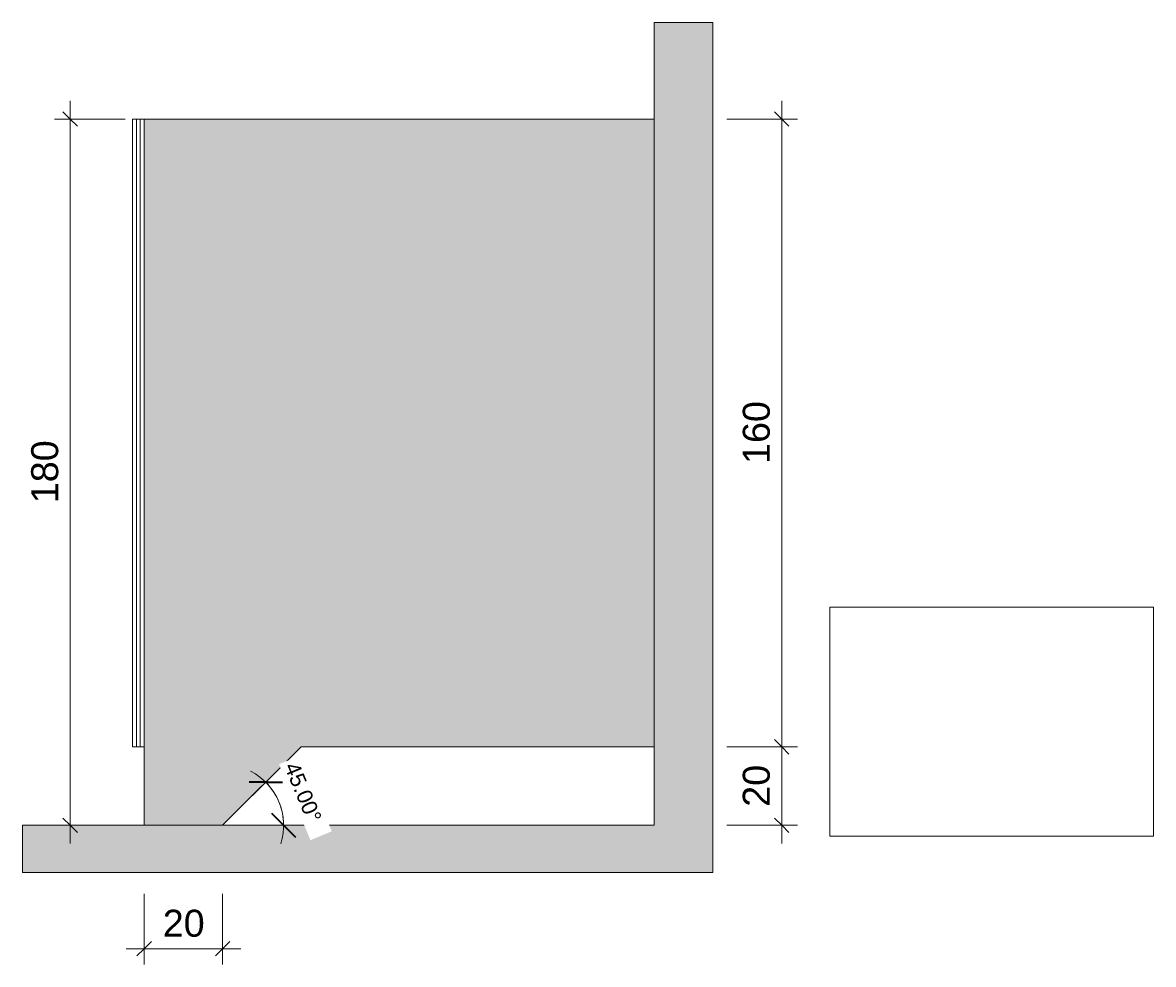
# Model space of a CAD drawing. Header units: metres. Extents: x -7.1 to 31.6, y -21.1 to 8.5.
# Tile 43 of 44: x 24.9 to 27.7, y 1.6 to 4. Entities that reach past the tile are written whole.
import ezdxf

# ---------------------------------------------------------------- set-up
doc = ezdxf.new("R2010")
doc.units = ezdxf.units.M
doc.linetypes.add('Tracejada', pattern=[0.00635, 0.003175, -0.003175])
for name, color, linetype, lineweight in [('A-ANNO-DIMS', 211, 'Continuous', 9), ('A-ANNO-DIMS-20', 211, 'Continuous', 9), ('A-DETL', 90, 'Continuous', 18), ('A-DETL-GENF', 92, 'Continuous', 18), ('A-DETL-THIN', 151, 'Continuous', 18), ('G-ANNO-REFR', 1, 'Tracejada', 18)]:
    doc.layers.add(name, color=color, linetype=linetype, lineweight=lineweight)
doc.styles.add('Arial_3', font='arial.ttf', dxfattribs={"height": 0.068847})
doc.styles.add('Arial_4', font='arial.ttf', dxfattribs={"height": 0.039341})
doc.dimstyles.new('COTA_BANHOS_1__20', dxfattribs={"dimscale": 0.3048, "dimtxt": 0.07, "dimasz": 0.121391, "dimexe": 0.131234, "dimexo": 0.0625, "dimgap": 0.032808, "dimtad": 1, "dimdec": 0, "dimlfac": 100, "dimzin": 0, "dimdsep": 46, "dimtxsty": 'Arial_3', "dimblk1": 'OBLIQUE', "dimblk2": 'OBLIQUE', "dimsah": 1, "dimcen": 0.09, "dimdle": 0.150919, "dimazin": 0, "dimtfac": 1, "dimtdec": 4, "dimtix": 1, "dimtmove": 0, "dimatfit": 3, "dimfxl": 0.459318, "dimfxlon": 1, "dimtvp": 1, "dimtfill": 1, "dimtolj": 1, "dimtzin": 0, "dimarcsym": 2})
doc.dimstyles.new('Diagonal_-_2_mm_Arial_2', dxfattribs={"dimscale": 0.3048, "dimtxt": 0.04, "dimasz": 0.19685, "dimexe": 0.15748, "dimexo": 0.098425, "dimgap": 0.114829, "dimtad": 1, "dimrnd": 0.01, "dimzin": 0, "dimdsep": 46, "dimtxsty": 'Arial_4', "dimblk1": 'OBLIQUE', "dimblk2": 'OBLIQUE', "dimsah": 1, "dimcen": 0.09, "dimdle": 0.15748, "dimazin": 0, "dimtfac": 1, "dimtdec": 4, "dimtix": 1, "dimtmove": 0, "dimatfit": 3, "dimfxl": 1, "dimtvp": 1, "dimtfill": 1, "dimtolj": 1, "dimtzin": 0, "dimarcsym": 2})
picture_1 = doc.add_image_def('image1.png', size_in_pixel=(2339, 1654))

# ---------------------------------------------------------------- blocks, each defined once
blk = doc.blocks.new('DIMBLOCK58-Detalhe divisória Box')
at = {"layer": 'A-ANNO-DIMS-20'}
for p, q in [((26.799, 3.8148), (26.799, 2.1688)), ((26.659, 3.7688), (26.839, 3.7688)), ((26.799, 3.7688), (26.659, 3.7688)), ((26.659, 2.1688), (26.839, 2.1688)), ((26.799, 2.1688), (26.659, 2.1688))]:
    blk.add_line(p, q, dxfattribs=at)
at = {"layer": 'A-ANNO-DIMS-20', "lineweight": 25}
for p, q in [((26.799, 3.7688), (26.7805, 3.7873)), ((26.799, 3.7688), (26.8175, 3.7503)), ((26.799, 2.1688), (26.7805, 2.1873)), ((26.799, 2.1688), (26.8175, 2.1503))]:
    blk.add_line(p, q, dxfattribs=at)
at = {"layer": 'A-ANNO-DIMS-20', "color": 0, "insert": (26.6997, 2.8896), "char_height": 0.06885, "width": 0.189969, "attachment_point": 1, "rotation": 90, "line_spacing_factor": 0.938532, "style": 'Arial_3', "bg_fill": 3, "box_fill_scale": 1.25, "bg_fill_color": 0, "bg_fill_transparency": 0}
blk.add_mtext('160', dxfattribs=at)
blk = doc.blocks.new('_Oblique')
at = {"color": 0, "linetype": 'ByBlock', "lineweight": -2}
blk.add_line((-0.5, -0.5), (0.5, 0.5), dxfattribs=at)
blk = doc.blocks.new('DIMBLOCK59-Detalhe divisória Box')
at = {"layer": 'A-ANNO-DIMS-20'}
for p, q in [((26.659, 2.1688), (26.839, 2.1688)), ((26.799, 2.1688), (26.659, 2.1688)), ((26.799, 2.1688), (26.799, 1.9228)), ((26.659, 1.9688), (26.839, 1.9688)), ((26.799, 1.9688), (26.659, 1.9688))]:
    blk.add_line(p, q, dxfattribs=at)
at = {"layer": 'A-ANNO-DIMS-20', "lineweight": 25}
for p, q in [((26.799, 2.1688), (26.7805, 2.1873)), ((26.799, 2.1688), (26.8175, 2.1503)), ((26.799, 1.9688), (26.7805, 1.9873)), ((26.799, 1.9688), (26.8175, 1.9503))]:
    blk.add_line(p, q, dxfattribs=at)
at = {"layer": 'A-ANNO-DIMS-20', "color": 0, "insert": (26.6997, 2.016), "char_height": 0.06885, "width": 0.126646, "attachment_point": 1, "rotation": 90, "line_spacing_factor": 0.938532, "style": 'Arial_3', "bg_fill": 3, "box_fill_scale": 1.25, "bg_fill_color": 0, "bg_fill_transparency": 0}
blk.add_mtext('20', dxfattribs=at)
blk = doc.blocks.new('DIMBLOCK60-Detalhe divisória Box')
at = {"layer": 'A-ANNO-DIMS-20'}
for p, q in [((24.9847, 3.8148), (24.9847, 1.9228)), ((25.1247, 3.7688), (24.9447, 3.7688)), ((24.9847, 3.7688), (25.1247, 3.7688)), ((25.1247, 1.9688), (24.9447, 1.9688)), ((24.9847, 1.9688), (25.1247, 1.9688))]:
    blk.add_line(p, q, dxfattribs=at)
at = {"layer": 'A-ANNO-DIMS-20', "lineweight": 25}
for p, q in [((24.9847, 3.7688), (24.9662, 3.7873)), ((24.9847, 3.7688), (25.0032, 3.7503)), ((24.9847, 1.9688), (24.9662, 1.9873)), ((24.9847, 1.9688), (25.0032, 1.9503))]:
    blk.add_line(p, q, dxfattribs=at)
at = {"layer": 'A-ANNO-DIMS-20', "color": 0, "insert": (24.8854, 2.7896), "char_height": 0.06885, "width": 0.189969, "attachment_point": 1, "rotation": 90, "line_spacing_factor": 0.938532, "style": 'Arial_3', "bg_fill": 3, "box_fill_scale": 1.25, "bg_fill_color": 0, "bg_fill_transparency": 0}
blk.add_mtext('180', dxfattribs=at)
blk = doc.blocks.new('DIMBLOCK61-Detalhe divisória Box')
at = {"layer": 'A-ANNO-DIMS-20'}
for p, q in [((25.1736, 1.7944), (25.1736, 1.6144)), ((25.1736, 1.6544), (25.1736, 1.7944)), ((25.3736, 1.7944), (25.3736, 1.6144)), ((25.3736, 1.6544), (25.3736, 1.7944)), ((25.1276, 1.6544), (25.4196, 1.6544))]:
    blk.add_line(p, q, dxfattribs=at)
at = {"layer": 'A-ANNO-DIMS-20', "lineweight": 25}
for p, q in [((25.1736, 1.6544), (25.1921, 1.6729)), ((25.3736, 1.6544), (25.3921, 1.6729)), ((25.1736, 1.6544), (25.1551, 1.6359)), ((25.3736, 1.6544), (25.3551, 1.6359))]:
    blk.add_line(p, q, dxfattribs=at)
at = {"layer": 'A-ANNO-DIMS-20', "color": 0, "insert": (25.2208, 1.7537), "char_height": 0.06885, "width": 0.126646, "attachment_point": 1, "line_spacing_factor": 0.938532, "style": 'Arial_3', "bg_fill": 3, "box_fill_scale": 1.25, "bg_fill_color": 0, "bg_fill_transparency": 0}
blk.add_mtext('20', dxfattribs=at)
blk = doc.blocks.new('DIMBLOCK62-Detalhe divisória Box')
at = {"layer": 'A-ANNO-DIMS-20'}
for p, q in [((25.4835, 2.0786), (25.5301, 2.1253)), ((25.4835, 2.0786), (25.4495, 2.0447)), ((25.529, 1.9688), (25.481, 1.9688)), ((25.529, 1.9688), (25.529, 1.9688)), ((25.529, 1.9688), (25.595, 1.9688))]:
    blk.add_line(p, q, dxfattribs=at)
at = {"layer": 'A-ANNO-DIMS-20', "lineweight": 35}
for p, q in [((25.4835, 2.0786), (25.441, 2.0786)), ((25.4835, 2.0786), (25.5259, 2.0786)), ((25.529, 1.9688), (25.499, 1.9988)), ((25.529, 1.9688), (25.559, 1.9388))]:
    blk.add_line(p, q, dxfattribs=at)
at = {"layer": 'A-ANNO-DIMS-20'}
for start, end in [(342.297, 62.703), (0, 45)]:
    blk.add_arc((25.3736, 1.9688), 0.1554, start, end, dxfattribs=at)
at = {"layer": 'A-ANNO-DIMS-20', "color": 0, "insert": (25.5664, 2.1342), "char_height": 0.03934, "width": 0.189785, "attachment_point": 1, "rotation": 292.5, "line_spacing_factor": 0.938532, "style": 'Arial_4', "bg_fill": 3, "box_fill_scale": 1.25, "bg_fill_color": 0, "bg_fill_transparency": 0}
blk.add_mtext('45.00°', dxfattribs=at)

msp = doc.modelspace()

# ---------------------------------------------------------------- hatches: boundary and pattern name
at = {"layer": 'A-DETL-GENF'}
for color, points in [(7, [(25.1736, 1.8488), (26.6235, 1.8488), (26.6235, 4.0145), (26.4735, 4.0145), (26.4735, 1.9688), (24.8635, 1.9688), (24.8635, 1.8488)]), (90, [(25.1736, 1.9688), (25.3736, 1.9688), (25.5736, 2.1688), (26.4735, 2.1688), (26.4735, 3.7688), (25.1736, 3.7688), (25.1736, 2.1688)])]:
    msp.add_hatch(color=color, dxfattribs=at).paths.add_polyline_path(points, flags=0)

# ---------------------------------------------------------------- linework, layer by layer
at = {"layer": 'A-DETL'}
for p, q in [((26.4735, 3.7688), (25.1435, 3.7688)), ((25.1435, 3.7688), (25.1435, 2.1688)), ((25.1535, 3.7688), (25.1535, 2.1688)), ((25.1635, 3.7688), (25.1635, 2.1688)), ((25.1736, 3.7688), (25.1736, 2.1688)), ((25.1736, 2.1688), (25.1435, 2.1688)), ((25.3736, 1.9688), (25.5736, 2.1688)), ((25.5736, 2.1688), (26.4735, 2.1688))]:
    msp.add_line(p, q, dxfattribs=at)
at = {"layer": 'A-DETL-THIN'}
for p, q in [((26.6235, 4.0145), (26.4735, 4.0145)), ((26.4735, 4.0145), (26.4735, 3.7688)), ((26.6235, 1.8488), (26.6235, 4.0145)), ((25.1736, 3.7688), (25.1736, 1.9688)), ((26.4735, 3.7688), (25.1736, 3.7688)), ((26.4735, 2.1688), (26.4735, 3.7688)), ((25.3736, 1.9688), (25.5736, 2.1688)), ((25.5736, 2.1688), (26.4735, 2.1688)), ((26.4735, 2.1688), (26.4735, 1.9688)), ((25.1736, 1.9688), (24.8635, 1.9688)), ((24.8635, 1.9688), (24.8635, 1.8488)), ((25.1736, 1.9688), (25.3736, 1.9688)), ((26.4735, 1.9688), (25.3736, 1.9688)), ((24.8635, 1.8488), (26.6235, 1.8488))]:
    msp.add_line(p, q, dxfattribs=at)

# ---------------------------------------------------------------- dimensions: what is measured, and where the dimension line sits
at = {"layer": 'A-ANNO-DIMS'}
dim = msp.add_linear_dim(base=(26.799, 2.1688), p1=(26.659, 3.7688), p2=(26.659, 2.1688), angle=90, dimstyle='COTA_BANHOS_1__20', override={"dimpost": '<>', "dimfxl": 1.6}, dxfattribs=at)
dim.commit()
dim.dimension.update_dxf_attribs({"geometry": 'DIMBLOCK58-Detalhe divisória Box', "text_midpoint": (26.7538, 2.9688)})
dim = msp.add_linear_dim(base=(25.3736, 1.6544), p1=(25.1736, 1.7944), p2=(25.3736, 1.7944), dimstyle='COTA_BANHOS_1__20', override={"dimpost": '<>', "dimfxl": 0.2}, dxfattribs=at)
dim.commit()
dim.dimension.update_dxf_attribs({"geometry": 'DIMBLOCK61-Detalhe divisória Box', "text_midpoint": (25.2736, 1.6996)})

# ---------------------------------------------------------------- pictures from other files: only their frames are drawn
at = {"layer": 'G-ANNO-REFR'}
image = msp.add_image(picture_1, insert=(26.9215, 1.9413), size_in_units=(0.8251, 0.5835), dxfattribs=at)
image.dxf.flags = 7

# ---------------------------------------------------------------- next in the draw order: dimensions: what is measured, and where the dimension line sits
at = {"layer": 'A-ANNO-DIMS'}
for base, p1, p2, override, picture, middle in [((24.9847, 1.9688), (25.1247, 3.7688), (25.1247, 1.9688), {"dimpost": '<>', "dimfxl": 1.8}, 'DIMBLOCK60-Detalhe divisória Box', (24.9395, 2.8688)), ((26.799, 1.9688), (26.659, 2.1688), (26.659, 1.9688), {"dimpost": '<>', "dimfxl": 0.2}, 'DIMBLOCK59-Detalhe divisória Box', (26.7538, 2.0688))]:
    dim = msp.add_linear_dim(base=base, p1=p1, p2=p2, angle=90, dimstyle='COTA_BANHOS_1__20', override=override, dxfattribs=at)
    dim.commit()
    dim.dimension.update_dxf_attribs({"geometry": picture, "text_midpoint": middle})
dim = msp.add_angular_dim_3p(base=(25.52368, 2.00898), center=(25.37362, 1.96877), p1=(25.62497, 1.96877), p2=(25.55135, 2.1465), dimstyle='Diagonal_-_2_mm_Arial_2', override={"dimpost": '<>', "dimfxl": 0.192376}, dxfattribs=at)
dim.commit()
dim.dimension.update_dxf_attribs({"geometry": 'DIMBLOCK62-Detalhe divisória Box', "text_midpoint": (25.56804, 2.0493)})

doc.saveas('drawing.dxf')
